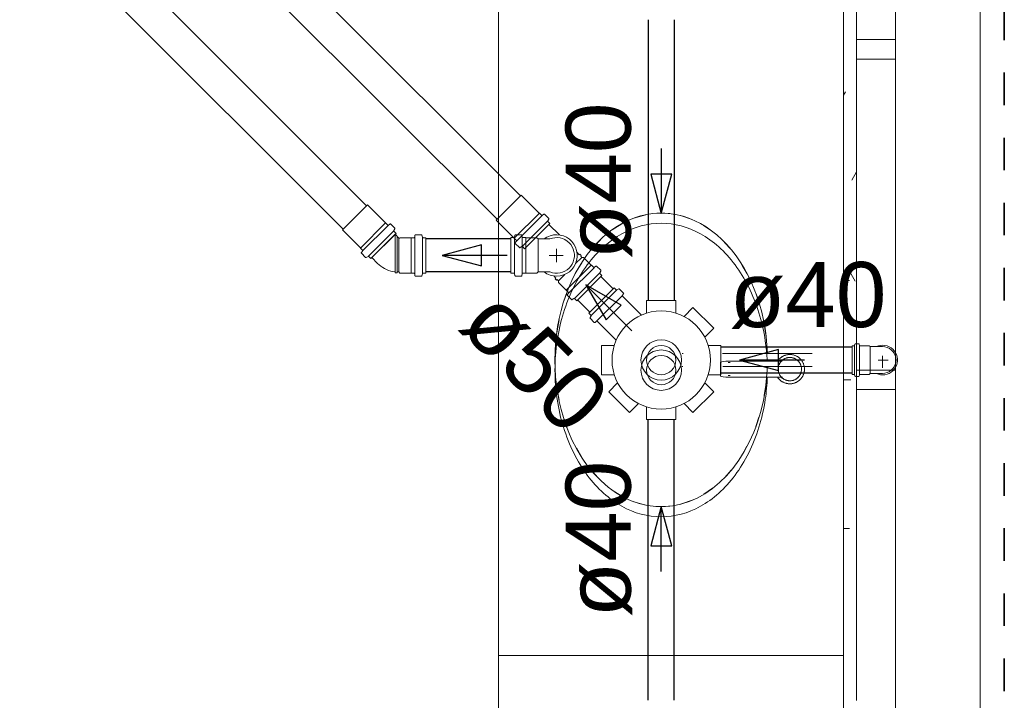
# Model space of a CAD drawing. Header units: millimetres. Extents: x 567 to 934, y -1 to 364.
# Tile 164 of 256: x 629.13 to 632.15, y 104.91 to 107. Entities that reach past the tile are written whole.
import ezdxf

# ---------------------------------------------------------------- set-up
doc = ezdxf.new("R2010")
doc.units = ezdxf.units.MM
doc.header["$MEASUREMENT"] = 0
doc.linetypes.add('NULL', pattern=[0])
doc.linetypes.add('Projeção', pattern=[0.0065, 0.005, -0.0015])
for name, color, linetype, lineweight in [('A-ANNO-SYMB', 7, 'Continuous', 9), ('A-GENM', 7, 'Continuous', 13), ('A-GLAZ', 7, 'Continuous', 13), ('A-GLAZ-SILL', 7, 'Continuous', 13), ('CV-Condutos', 14, 'Continuous', 25), ('CV-Sentido conduto', 14, 'Continuous', 30), ('Metais - Celite', 7, 'Continuous', 13), ('Peças hidrossanitárias', 7, 'Continuous', 13), ('Simbolos', 14, 'Continuous', 20), ('Simbolos_int', 14, 'Continuous', 15), ('TQ-Condutos', 14, 'Continuous', 25), ('TQ-Sentido conduto', 14, 'Continuous', 30), ('TQ-Textos conduto', 7, 'Continuous', 9)]:
    doc.layers.add(name, color=color, linetype=linetype, lineweight=lineweight)
doc.layers.add('ARQ FINA', color=8, linetype='Continuous')
doc.styles.add('Arial', font='arial.ttf')

msp = doc.modelspace()

# ---------------------------------------------------------------- linework, layer by layer
at = {"layer": 'A-ANNO-SYMB', "color": 8, "linetype": 'Projeção', "lineweight": 35}
msp.add_line((632.1527, 108.438), (632.1527, 103.2839), dxfattribs=at)
at = {"layer": 'A-GENM', "color": 8}
for p, q in [((630.5991, 108.5542), (630.5991, 105.0475)), ((631.6591, 107.9732), (631.6591, 103.505)), ((630.5991, 105.0475), (631.6591, 105.0475)), ((630.5991, 103.3342), (630.5991, 105.0475))]:
    msp.add_line(p, q, dxfattribs=at)
at = {"layer": 'A-GENM', "color": 8, "linetype": 'Continuous'}
for p, q in [((631.665, 106.7793), (631.6591, 106.7691)), ((631.6991, 106.5335), (631.6843, 106.5078)), ((631.6949, 106.197), (631.6698, 106.2406)), ((631.6591, 106.1991), (631.6775, 106.1991)), ((631.6591, 105.8943), (631.6811, 105.8943)), ((631.6591, 105.4371), (631.6775, 105.4371))]:
    msp.add_line(p, q, dxfattribs=at)
at = {"layer": 'A-GENM', "color": 8}
for points, knots in [([(631.0991, 105.4732), (631.0581, 105.4732), (630.9965, 105.4895), (630.9212, 105.5433), (630.8707, 105.5989), (630.8286, 105.6676), (630.797, 105.747), (630.7774, 105.8337), (630.7707, 105.9242), (630.7774, 106.0146), (630.797, 106.1013), (630.8286, 106.1807), (630.8707, 106.2495), (630.9212, 106.305), (630.9965, 106.3588), (631.0581, 106.3751), (631.0991, 106.3751)], [-3.141593, -3.141593, -3.141593, -3.141593, -2.748894, -2.552544, -2.356194, -2.159845, -1.963495, -1.767146, -1.570796, -1.374447, -1.178097, -0.981748, -0.785398, -0.589049, -0.392699, 0, 0, 0, 0]), ([(631.0991, 106.3751), (631.1401, 106.3751), (631.2017, 106.3588), (631.277, 106.305), (631.3275, 106.2495), (631.3696, 106.1807), (631.4012, 106.1013), (631.4189, 106.0235), (631.4237, 105.9727), (631.4247, 105.9518)], [0, 0, 0, 0, 0.392699, 0.589049, 0.785398, 0.981748, 1.178097, 1.374447, 1.510707, 1.510707, 1.510707, 1.510707]), ([(631.4249, 105.9021), (631.4241, 105.8793), (631.4193, 105.8266), (631.4012, 105.747), (631.3696, 105.6676), (631.3275, 105.5989), (631.277, 105.5433), (631.2017, 105.4895), (631.1401, 105.4732), (631.0991, 105.4732)], [1.618759, 1.618759, 1.618759, 1.618759, 1.767146, 1.963495, 2.159845, 2.356194, 2.552544, 2.748894, 3.141593, 3.141593, 3.141593, 3.141593])]:
    msp.add_open_spline(points, degree=3, knots=knots, dxfattribs=at)
at = {"layer": 'A-GLAZ', "color": 8}
for p, q in [((631.8191, 107.9642), (631.8191, 103.8242)), ((632.0791, 103.8242), (632.0791, 107.9642)), ((631.6991, 106.9392), (631.6991, 106.8792)), ((631.8191, 106.9392), (631.6991, 106.9392)), ((631.6991, 106.8792), (631.8191, 106.8792)), ((631.6991, 105.9242), (631.6991, 105.8642)), ((631.8191, 105.9242), (631.6991, 105.9242)), ((631.6991, 105.8642), (631.8191, 105.8642))]:
    msp.add_line(p, q, dxfattribs=at)
at = {"layer": 'A-GLAZ-SILL', "color": 8}
for p, q in [((631.6991, 106.9392), (631.6991, 107.8942)), ((631.6991, 105.9242), (631.6991, 106.8792)), ((631.6991, 104.9092), (631.6991, 105.8642))]:
    msp.add_line(p, q, dxfattribs=at)
at = {"layer": 'ARQ FINA', "lineweight": 5}
for points in [[(631.4253, 105.9752), (631.4214, 106.027), (631.4179, 106.0523), (631.4134, 106.0772), (631.4079, 106.1018), (631.4012, 106.1261), (631.3936, 106.1498), (631.3851, 106.1727), (631.3756, 106.1949), (631.3652, 106.2165), (631.3539, 106.2372), (631.3418, 106.2569), (631.3289, 106.2755), (631.3152, 106.2932), (631.3007, 106.3099), (631.2857, 106.3252), (631.2701, 106.3393), (631.2538, 106.3523), (631.237, 106.3639), (631.2199, 106.3741), (631.2024, 106.383), (631.1844, 106.3905), (631.1661, 106.3965), (631.1477, 106.4011), (631.1292, 106.4042), (631.1104, 106.4058), (631.0917, 106.406), (631.073, 106.4047), (631.0545, 106.4019), (631.0359, 106.3976), (631.0176, 106.3918), (630.9997, 106.3847), (630.9821, 106.3761), (630.9647, 106.3661), (630.9478, 106.3548), (630.9315, 106.3422), (630.9158, 106.3283), (630.9006, 106.3131), (630.886, 106.2968), (630.8722, 106.2794), (630.8592, 106.261), (630.8468, 106.2414), (630.8353, 106.2209), (630.8247, 106.1996), (630.8151, 106.1776), (630.8063, 106.1546), (630.7985, 106.131), (630.7917, 106.107), (630.7859, 106.0825), (630.7811, 106.0574), (630.7774, 106.032), (630.7747, 106.0065), (630.7732, 105.9808), (630.7726, 105.9548), (630.7732, 105.9289), (630.7748, 105.9032), (630.7775, 105.8777), (630.7813, 105.8523), (630.7861, 105.8272), (630.7919, 105.8027), (630.7987, 105.7787), (630.8066, 105.7551), (630.8154, 105.7322), (630.8251, 105.7102), (630.8399, 105.6812), (630.8564, 105.6537), (630.8743, 105.6283), (630.8936, 105.6048), (630.9143, 105.5835), (630.936, 105.5646), (630.9589, 105.5481), (630.9826, 105.534), (631.0069, 105.5227), (631.0319, 105.514), (631.0574, 105.508), (631.0829, 105.5049), (631.1087, 105.5045), (631.1344, 105.507), (631.1598, 105.5122), (631.1849, 105.5202), (631.2095, 105.5309), (631.2333, 105.5442), (631.2564, 105.5601), (631.2785, 105.5785), (631.2993, 105.5991), (631.3191, 105.6221), (631.3374, 105.6471), (631.3542, 105.6739), (631.3695, 105.7026), (631.3831, 105.7328), (631.3892, 105.7484), (631.3949, 105.7643), (631.4049, 105.7972), (631.4129, 105.831), (631.419, 105.8652), (631.4253, 105.936)], [(631.0855, 106.4057), (631.0991, 106.4061)], [(631.0991, 106.4061), (631.1253, 106.4047)], [(630.9487, 106.3549), (630.9783, 106.3737), (630.9794, 106.3743)], [(631.0149, 106.3907), (631.0521, 106.4014)], [(631.1584, 106.3985), (631.1941, 106.3864)], [(631.2294, 106.3683), (631.2569, 106.3494)], [(630.889, 106.2994), (630.9127, 106.3246)], [(631.2939, 106.3162), (631.3135, 106.2943)], [(630.8384, 106.2254), (630.8565, 106.2559)], [(631.3481, 106.2457), (631.3626, 106.2202)], [(630.8004, 106.1358), (630.8136, 106.1725)], [(631.3893, 106.1605), (631.3992, 106.1312), (631.4, 106.1288)], [(630.7783, 106.0361), (630.7795, 106.0451), (630.7854, 106.0783)], [(631.4154, 106.0649), (631.4187, 106.0451), (631.4211, 106.0269)], [(630.7733, 105.9328), (630.7729, 105.9552), (630.7733, 105.9773)], [(631.1664, 105.9752), (631.1651, 105.9752), (631.1642, 105.9752), (631.1635, 105.9752), (631.1632, 105.9752)], [(631.5631, 105.9752), (631.563, 105.9752), (631.5625, 105.9752), (631.5617, 105.9752), (631.5606, 105.9752), (631.5591, 105.9752), (631.5574, 105.9752), (631.5553, 105.9752), (631.553, 105.9752), (631.5503, 105.9752), (631.5473, 105.9752), (631.5441, 105.9752), (631.5405, 105.9752), (631.5367, 105.9752), (631.5326, 105.9752), (631.5282, 105.9752), (631.5235, 105.9752), (631.5186, 105.9752), (631.5135, 105.9752), (631.5081, 105.9752), (631.5025, 105.9752), (631.4966, 105.9752), (631.4906, 105.9752), (631.4843, 105.9752), (631.4778, 105.9752), (631.4712, 105.9752), (631.4644, 105.9752), (631.4574, 105.9752), (631.4503, 105.9752), (631.443, 105.9752), (631.4356, 105.9752), (631.4281, 105.9752), (631.4205, 105.9752), (631.4128, 105.9752), (631.405, 105.9752), (631.3971, 105.9752), (631.3892, 105.9752), (631.3813, 105.9752), (631.3733, 105.9752), (631.3653, 105.9752), (631.3573, 105.9752), (631.3493, 105.9752), (631.3413, 105.9752), (631.3334, 105.9752), (631.3255, 105.9752), (631.3177, 105.9752), (631.3099, 105.9752), (631.3023, 105.9752), (631.2947, 105.9752), (631.2872, 105.9752)], [(631.1633, 105.9352), (631.1638, 105.9352), (631.1646, 105.9352), (631.1657, 105.9352)], [(631.2888, 105.9352), (631.2907, 105.9352), (631.2982, 105.9352), (631.3058, 105.9352), (631.3135, 105.9352), (631.3213, 105.9352), (631.3291, 105.9352), (631.337, 105.9352), (631.345, 105.9352), (631.353, 105.9352), (631.361, 105.9352), (631.369, 105.9352), (631.377, 105.9352), (631.3849, 105.9352), (631.3929, 105.9352), (631.4007, 105.9352), (631.4086, 105.9352), (631.4163, 105.9352), (631.424, 105.9352), (631.4316, 105.9352), (631.439, 105.9352), (631.4464, 105.9352), (631.4536, 105.9352), (631.4606, 105.9352), (631.4675, 105.9352), (631.4743, 105.9352), (631.4808, 105.9352), (631.4872, 105.9352), (631.4934, 105.9352), (631.4993, 105.9352), (631.5051, 105.9352), (631.5106, 105.9352), (631.5159, 105.9352), (631.5209, 105.9352), (631.5257, 105.9352), (631.5302, 105.9352), (631.5345, 105.9352), (631.5385, 105.9352), (631.5422, 105.9352), (631.5456, 105.9352), (631.5487, 105.9352), (631.5516, 105.9352), (631.5541, 105.9352), (631.5563, 105.9352), (631.5582, 105.9352), (631.5598, 105.9352), (631.5611, 105.9352), (631.5621, 105.9352), (631.5627, 105.9352), (631.5631, 105.9352), (631.5631, 105.9352)], [(630.7855, 105.8318), (630.7795, 105.8654), (630.7783, 105.874)], [(631.4211, 105.8835), (631.4187, 105.8654), (631.4155, 105.8459)], [(630.8137, 105.7377), (630.8005, 105.7743)], [(631.3999, 105.7816), (631.3992, 105.7793), (631.3894, 105.7502)], [(630.8567, 105.6543), (630.8385, 105.6848)], [(631.3625, 105.6901), (631.3483, 105.6651)], [(631.3135, 105.6161), (631.2942, 105.5945)], [(630.9129, 105.5857), (630.8892, 105.6108)], [(630.9796, 105.536), (630.9783, 105.5367), (630.949, 105.5554)], [(631.257, 105.5611), (631.2296, 105.5423)], [(631.0524, 105.509), (631.0151, 105.5197)], [(631.0991, 105.5043), (631.0858, 105.5047)], [(631.1256, 105.5058), (631.0991, 105.5043)], [(631.1944, 105.5242), (631.1587, 105.512)]]:
    msp.add_lwpolyline(points, dxfattribs=at)
for radius in [0.0621, 0.045]:
    msp.add_circle((631.0991, 105.9549), radius, dxfattribs=at)
at = {"layer": 'CV-Condutos'}
for p, q in [((630.1943, 106.4288), (627.6734, 108.9497)), ((630.1226, 106.3571), (627.6017, 108.878)), ((630.6378, 106.3268), (630.3764, 106.3268)), ((630.6378, 106.2254), (630.3764, 106.2254))]:
    msp.add_line(p, q, dxfattribs=at)
at = {"layer": 'CV-Sentido conduto'}
for p, q in [((630.5473, 106.3085), (630.4265, 106.2761)), ((630.5473, 106.2438), (630.5473, 106.3085)), ((630.4265, 106.2761), (630.5473, 106.2438))]:
    msp.add_line(p, q, dxfattribs=at)
msp.add_lwpolyline([(630.6265, 106.2761), (630.4265, 106.2761)], dxfattribs=at)
at = {"layer": 'Metais - Celite', "color": 8}
for p, q in [((631.2891, 105.9508), (631.2808, 105.9487)), ((631.2808, 105.9487), (631.2808, 105.9269)), ((631.2979, 105.9518), (631.2891, 105.9508)), ((631.3062, 105.9518), (631.2979, 105.9518)), ((631.4707, 105.9519), (631.3021, 105.9519)), ((631.4573, 105.9527), (631.4562, 105.9512)), ((631.4583, 105.9542), (631.4573, 105.9527)), ((631.4594, 105.9556), (631.4583, 105.9542)), ((631.4606, 105.957), (631.4594, 105.9556)), ((631.4618, 105.9583), (631.4606, 105.957)), ((631.4631, 105.9595), (631.4618, 105.9583)), ((631.4644, 105.9608), (631.4631, 105.9595)), ((631.4658, 105.9619), (631.4644, 105.9608)), ((631.4656, 105.9486), (631.4648, 105.9475)), ((631.4665, 105.9497), (631.4656, 105.9486)), ((631.4672, 105.963), (631.4658, 105.9619)), ((631.4674, 105.9508), (631.4665, 105.9497)), ((631.4687, 105.9641), (631.4672, 105.963)), ((631.4684, 105.9519), (631.4674, 105.9508)), ((631.4694, 105.9529), (631.4684, 105.9519)), ((631.4702, 105.9651), (631.4687, 105.9641)), ((631.4705, 105.9539), (631.4694, 105.9529)), ((631.4718, 105.966), (631.4702, 105.9651)), ((631.4716, 105.9548), (631.4705, 105.9539)), ((631.4727, 105.9557), (631.4716, 105.9548)), ((631.4733, 105.9668), (631.4718, 105.966)), ((631.4739, 105.9565), (631.4727, 105.9557)), ((631.4749, 105.9676), (631.4733, 105.9668)), ((631.4751, 105.9573), (631.4739, 105.9565)), ((631.4766, 105.9684), (631.4749, 105.9676)), ((631.4763, 105.958), (631.4751, 105.9573)), ((631.4776, 105.9587), (631.4763, 105.958)), ((631.4783, 105.969), (631.4766, 105.9684)), ((631.4789, 105.9593), (631.4776, 105.9587)), ((631.48, 105.9696), (631.4783, 105.969)), ((631.4802, 105.9599), (631.4789, 105.9593)), ((631.4817, 105.9702), (631.48, 105.9696)), ((631.4815, 105.9604), (631.4802, 105.9599)), ((631.4828, 105.9609), (631.4815, 105.9604)), ((631.4834, 105.9706), (631.4817, 105.9702)), ((631.4842, 105.9614), (631.4828, 105.9609)), ((631.4852, 105.971), (631.4834, 105.9706)), ((631.4856, 105.9617), (631.4842, 105.9614)), ((631.4869, 105.9713), (631.4852, 105.971)), ((631.487, 105.962), (631.4856, 105.9617)), ((631.4887, 105.9716), (631.4869, 105.9713)), ((631.4884, 105.9623), (631.487, 105.962)), ((631.4898, 105.9625), (631.4884, 105.9623)), ((631.4905, 105.9718), (631.4887, 105.9716)), ((631.4913, 105.9626), (631.4898, 105.9625)), ((631.4923, 105.9719), (631.4905, 105.9718)), ((631.4927, 105.9627), (631.4913, 105.9626)), ((631.4941, 105.9719), (631.4923, 105.9719)), ((631.4941, 105.9627), (631.4927, 105.9627)), ((631.4951, 105.9719), (631.4941, 105.9719)), ((631.4949, 105.9627), (631.4941, 105.9627)), ((631.4963, 105.9627), (631.4949, 105.9627)), ((631.4969, 105.9718), (631.4951, 105.9719)), ((631.4977, 105.9626), (631.4963, 105.9627)), ((631.4987, 105.9717), (631.4969, 105.9718)), ((631.4992, 105.9624), (631.4977, 105.9626)), ((631.5005, 105.9715), (631.4987, 105.9717)), ((631.5006, 105.9622), (631.4992, 105.9624)), ((631.5022, 105.9712), (631.5005, 105.9715)), ((631.502, 105.9619), (631.5006, 105.9622)), ((631.5034, 105.9615), (631.502, 105.9619)), ((631.504, 105.9708), (631.5022, 105.9712)), ((631.5048, 105.9611), (631.5034, 105.9615)), ((631.5058, 105.9704), (631.504, 105.9708)), ((631.5061, 105.9607), (631.5048, 105.9611)), ((631.5075, 105.9699), (631.5058, 105.9704)), ((631.5075, 105.9602), (631.5061, 105.9607)), ((631.5092, 105.9693), (631.5075, 105.9699)), ((631.5088, 105.9596), (631.5075, 105.9602)), ((631.5101, 105.959), (631.5088, 105.9596)), ((631.5109, 105.9687), (631.5092, 105.9693)), ((631.5113, 105.9583), (631.5101, 105.959)), ((631.5125, 105.968), (631.5109, 105.9687)), ((631.5126, 105.9576), (631.5113, 105.9583)), ((631.5142, 105.9672), (631.5125, 105.968)), ((631.5138, 105.9569), (631.5126, 105.9576)), ((631.515, 105.956), (631.5138, 105.9569)), ((631.5158, 105.9664), (631.5142, 105.9672)), ((631.5161, 105.9552), (631.515, 105.956)), ((631.5173, 105.9655), (631.5158, 105.9664)), ((631.5172, 105.9543), (631.5161, 105.9552)), ((631.5183, 105.9533), (631.5172, 105.9543)), ((631.5188, 105.9645), (631.5173, 105.9655)), ((631.5193, 105.9523), (631.5183, 105.9533)), ((631.5203, 105.9635), (631.5188, 105.9645)), ((631.5203, 105.9513), (631.5193, 105.9523)), ((631.5218, 105.9624), (631.5203, 105.9635)), ((631.5213, 105.9503), (631.5203, 105.9513)), ((631.5222, 105.9491), (631.5213, 105.9503)), ((631.5232, 105.9613), (631.5218, 105.9624)), ((631.5231, 105.948), (631.5222, 105.9491)), ((631.5245, 105.9601), (631.5232, 105.9613)), ((631.5258, 105.9589), (631.5245, 105.9601)), ((631.5271, 105.9576), (631.5258, 105.9589)), ((631.5283, 105.9562), (631.5271, 105.9576)), ((631.5294, 105.9548), (631.5283, 105.9562)), ((631.5305, 105.9534), (631.5294, 105.9548)), ((631.5315, 105.9519), (631.5305, 105.9534)), ((631.5325, 105.9504), (631.5315, 105.9519)), ((631.5334, 105.9489), (631.5325, 105.9504)), ((631.5343, 105.9473), (631.5334, 105.9489)), ((631.2808, 105.9269), (631.2808, 105.9051)), ((631.3112, 105.9469), (631.3047, 105.9469)), ((631.4584, 105.9302), (631.4583, 105.9287)), ((631.4583, 105.9287), (631.4583, 105.9273)), ((631.4583, 105.9273), (631.4583, 105.9259)), ((631.4583, 105.9259), (631.4584, 105.9244)), ((631.4586, 105.9316), (631.4584, 105.9302)), ((631.4584, 105.9244), (631.4585, 105.923)), ((631.4585, 105.923), (631.4587, 105.9216)), ((631.4588, 105.933), (631.4586, 105.9316)), ((631.4587, 105.9216), (631.4589, 105.9202)), ((631.4591, 105.9344), (631.4588, 105.933)), ((631.4589, 105.9202), (631.4592, 105.9188)), ((631.4594, 105.9358), (631.4591, 105.9344)), ((631.4592, 105.9188), (631.4596, 105.9174)), ((631.4598, 105.9372), (631.4594, 105.9358)), ((631.4602, 105.9386), (631.4598, 105.9372)), ((631.4607, 105.9399), (631.4602, 105.9386)), ((631.4613, 105.9412), (631.4607, 105.9399)), ((631.4619, 105.9425), (631.4613, 105.9412)), ((631.4625, 105.9438), (631.4619, 105.9425)), ((631.4632, 105.9451), (631.4625, 105.9438)), ((631.464, 105.9463), (631.4632, 105.9451)), ((631.4648, 105.9475), (631.464, 105.9463)), ((631.5239, 105.9468), (631.5231, 105.948)), ((631.5247, 105.9456), (631.5239, 105.9468)), ((631.5254, 105.9444), (631.5247, 105.9456)), ((631.5261, 105.9431), (631.5254, 105.9444)), ((631.5267, 105.9418), (631.5261, 105.9431)), ((631.5273, 105.9405), (631.5267, 105.9418)), ((631.5278, 105.9392), (631.5273, 105.9405)), ((631.5282, 105.9378), (631.5278, 105.9392)), ((631.5286, 105.9365), (631.5282, 105.9378)), ((631.5284, 105.9167), (631.5288, 105.918)), ((631.529, 105.9351), (631.5286, 105.9365)), ((631.5288, 105.918), (631.5291, 105.9194)), ((631.5293, 105.9337), (631.529, 105.9351)), ((631.5291, 105.9194), (631.5294, 105.9208)), ((631.5295, 105.9322), (631.5293, 105.9337)), ((631.5294, 105.9208), (631.5296, 105.9223)), ((631.5297, 105.9308), (631.5295, 105.9322)), ((631.5296, 105.9223), (631.5298, 105.9237)), ((631.5299, 105.9294), (631.5297, 105.9308)), ((631.5298, 105.9237), (631.5299, 105.9251)), ((631.5299, 105.928), (631.5299, 105.9294)), ((631.5299, 105.9265), (631.5299, 105.928)), ((631.5299, 105.9251), (631.5299, 105.9265)), ((631.535, 105.9457), (631.5343, 105.9473)), ((631.5357, 105.944), (631.535, 105.9457)), ((631.5364, 105.9423), (631.5357, 105.944)), ((631.537, 105.9406), (631.5364, 105.9423)), ((631.5375, 105.9389), (631.537, 105.9406)), ((631.5379, 105.9371), (631.5375, 105.9389)), ((631.5383, 105.9354), (631.5379, 105.9371)), ((631.5381, 105.9175), (631.5385, 105.9193)), ((631.5386, 105.9336), (631.5383, 105.9354)), ((631.5385, 105.9193), (631.5387, 105.9211)), ((631.5388, 105.9318), (631.5386, 105.9336)), ((631.5387, 105.9211), (631.5389, 105.9228)), ((631.539, 105.93), (631.5388, 105.9318)), ((631.5389, 105.9228), (631.5391, 105.9246)), ((631.5391, 105.9282), (631.539, 105.93)), ((631.5391, 105.9264), (631.5391, 105.9282)), ((631.5391, 105.9246), (631.5391, 105.9264)), ((631.2808, 105.9051), (631.2891, 105.9031)), ((631.2891, 105.9031), (631.2979, 105.902)), ((631.2979, 105.902), (631.3062, 105.902)), ((631.3021, 105.9019), (631.4713, 105.9019)), ((631.3047, 105.9069), (631.3112, 105.9069)), ((631.4567, 105.9019), (631.4577, 105.9004)), ((631.4577, 105.9004), (631.4588, 105.899)), ((631.4588, 105.899), (631.46, 105.8976)), ((631.4596, 105.9174), (631.46, 105.916)), ((631.46, 105.916), (631.4605, 105.9147)), ((631.46, 105.8976), (631.4612, 105.8963)), ((631.4605, 105.9147), (631.461, 105.9133)), ((631.461, 105.9133), (631.4615, 105.912)), ((631.4612, 105.8963), (631.4624, 105.895)), ((631.4615, 105.912), (631.4622, 105.9107)), ((631.4622, 105.9107), (631.4628, 105.9095)), ((631.4624, 105.895), (631.4637, 105.8937)), ((631.4628, 105.9095), (631.4636, 105.9082)), ((631.4636, 105.9082), (631.4643, 105.907)), ((631.4637, 105.8937), (631.4651, 105.8926)), ((631.4643, 105.907), (631.4652, 105.9058)), ((631.4651, 105.8926), (631.4665, 105.8914)), ((631.4652, 105.9058), (631.466, 105.9047)), ((631.466, 105.9047), (631.4669, 105.9036)), ((631.4665, 105.8914), (631.4679, 105.8903)), ((631.4669, 105.9036), (631.4679, 105.9025)), ((631.4679, 105.9025), (631.4689, 105.9015)), ((631.4679, 105.8903), (631.4694, 105.8893)), ((631.4689, 105.9015), (631.4699, 105.9005)), ((631.4694, 105.8893), (631.4709, 105.8884)), ((631.4699, 105.9005), (631.471, 105.8996)), ((631.4709, 105.8884), (631.4725, 105.8875)), ((631.471, 105.8996), (631.4721, 105.8987)), ((631.4721, 105.8987), (631.4733, 105.8978)), ((631.4733, 105.8978), (631.4744, 105.897)), ((631.4744, 105.897), (631.4756, 105.8962)), ((631.4756, 105.8962), (631.4769, 105.8955)), ((631.4769, 105.8955), (631.4782, 105.8949)), ((631.4782, 105.8949), (631.4795, 105.8942)), ((631.4795, 105.8942), (631.4808, 105.8937)), ((631.4808, 105.8937), (631.4821, 105.8932)), ((631.4821, 105.8932), (631.4835, 105.8927)), ((631.4835, 105.8927), (631.4849, 105.8923)), ((631.4849, 105.8923), (631.4862, 105.892)), ((631.4862, 105.892), (631.4876, 105.8917)), ((631.4876, 105.8917), (631.4891, 105.8915)), ((631.4891, 105.8915), (631.4905, 105.8913)), ((631.4905, 105.8913), (631.4919, 105.8912)), ((631.4919, 105.8912), (631.4933, 105.8911)), ((631.4933, 105.8911), (631.4941, 105.8911)), ((631.4941, 105.8911), (631.4955, 105.8911)), ((631.4955, 105.8911), (631.497, 105.8912)), ((631.497, 105.8912), (631.4984, 105.8914)), ((631.4984, 105.8914), (631.4998, 105.8916)), ((631.4998, 105.8916), (631.5012, 105.8918)), ((631.5012, 105.8918), (631.5026, 105.8921)), ((631.5026, 105.8921), (631.504, 105.8925)), ((631.504, 105.8925), (631.5054, 105.8929)), ((631.5054, 105.8929), (631.5067, 105.8934)), ((631.5067, 105.8934), (631.5081, 105.8939)), ((631.5081, 105.8939), (631.5094, 105.8945)), ((631.5094, 105.8945), (631.5107, 105.8952)), ((631.5107, 105.8952), (631.5119, 105.8958)), ((631.5119, 105.8958), (631.5131, 105.8966)), ((631.5131, 105.8966), (631.5143, 105.8974)), ((631.5143, 105.8974), (631.5155, 105.8982)), ((631.5149, 105.887), (631.5165, 105.8879)), ((631.5155, 105.8982), (631.5166, 105.8991)), ((631.5165, 105.8879), (631.518, 105.8888)), ((631.5166, 105.8991), (631.5177, 105.9)), ((631.5177, 105.9), (631.5188, 105.901)), ((631.518, 105.8888), (631.5195, 105.8898)), ((631.5188, 105.901), (631.5198, 105.902)), ((631.5195, 105.8898), (631.521, 105.8908)), ((631.5198, 105.902), (631.5208, 105.903)), ((631.5208, 105.903), (631.5217, 105.9041)), ((631.521, 105.8908), (631.5224, 105.8919)), ((631.5217, 105.9041), (631.5226, 105.9052)), ((631.5224, 105.8919), (631.5238, 105.8931)), ((631.5226, 105.9052), (631.5235, 105.9064)), ((631.5235, 105.9064), (631.5243, 105.9076)), ((631.5238, 105.8931), (631.5251, 105.8943)), ((631.5243, 105.9076), (631.525, 105.9088)), ((631.525, 105.9088), (631.5257, 105.91)), ((631.5251, 105.8943), (631.5264, 105.8956)), ((631.5257, 105.91), (631.5264, 105.9113)), ((631.5264, 105.9113), (631.527, 105.9126)), ((631.5264, 105.8956), (631.5276, 105.8969)), ((631.527, 105.9126), (631.5275, 105.9139)), ((631.5275, 105.9139), (631.528, 105.9153)), ((631.5276, 105.8969), (631.5288, 105.8983)), ((631.528, 105.9153), (631.5284, 105.9167)), ((631.5288, 105.8983), (631.5299, 105.8997)), ((631.5299, 105.8997), (631.531, 105.9011)), ((631.531, 105.9011), (631.532, 105.9026)), ((631.532, 105.9026), (631.5329, 105.9041)), ((631.5329, 105.9041), (631.5338, 105.9057)), ((631.5338, 105.9057), (631.5346, 105.9073)), ((631.5346, 105.9073), (631.5354, 105.909)), ((631.5354, 105.909), (631.5361, 105.9106)), ((631.5361, 105.9106), (631.5367, 105.9123)), ((631.5367, 105.9123), (631.5372, 105.914)), ((631.5372, 105.914), (631.5377, 105.9158)), ((631.5377, 105.9158), (631.5381, 105.9175)), ((631.4725, 105.8875), (631.4741, 105.8866)), ((631.4741, 105.8866), (631.4757, 105.8859)), ((631.4757, 105.8859), (631.4774, 105.8852)), ((631.4774, 105.8852), (631.479, 105.8845)), ((631.479, 105.8845), (631.4807, 105.884)), ((631.4807, 105.884), (631.4825, 105.8835)), ((631.4825, 105.8835), (631.4842, 105.883)), ((631.4842, 105.883), (631.486, 105.8827)), ((631.486, 105.8827), (631.4878, 105.8824)), ((631.4878, 105.8824), (631.4896, 105.8822)), ((631.4896, 105.8822), (631.4913, 105.882)), ((631.4913, 105.882), (631.4931, 105.8819)), ((631.4931, 105.8819), (631.4941, 105.8819)), ((631.4941, 105.8819), (631.4959, 105.882)), ((631.4959, 105.882), (631.4977, 105.8821)), ((631.4977, 105.8821), (631.4995, 105.8822)), ((631.4995, 105.8822), (631.5013, 105.8825)), ((631.5013, 105.8825), (631.5031, 105.8828)), ((631.5031, 105.8828), (631.5048, 105.8832)), ((631.5048, 105.8832), (631.5066, 105.8837)), ((631.5066, 105.8837), (631.5083, 105.8842)), ((631.5083, 105.8842), (631.51, 105.8848)), ((631.51, 105.8848), (631.5116, 105.8855)), ((631.5116, 105.8855), (631.5133, 105.8862)), ((631.5133, 105.8862), (631.5149, 105.887))]:
    msp.add_line(p, q, dxfattribs=at)
for radius, start, end in [(0.0358, 126.9939, 148.3523), (0.045, 121.499, 131.1537), (0.045, 90, 97.227), (0.0358, 90, 95.0184), (0.045, 84.0978, 90), (0.0358, 82.8453, 90), (0.045, 47.4436, 60.7005), (0.0358, 38.9543, 52.1332), (0.045, 11.2838, 21.3214), (0.045, 227.4436, 240.7005), (0.0358, 218.9543, 232.1332), (0.0358, 262.8453, 270), (0.0358, 270, 275.0184), (0.0358, 306.9939, 328.3523), (0.045, 301.499, 311.1537), (0.045, 335.3631, 347.5834), (0.045, 264.0978, 270), (0.045, 270, 277.227)]:
    msp.add_arc((631.4941, 105.9269), radius, start, end, dxfattribs=at)
at = {"layer": 'Peças hidrossanitárias', "color": 8}
for radius in [0.0621, 0.045]:
    msp.add_circle((631.0991, 105.9238), radius, dxfattribs=at)
at = {"layer": 'Simbolos'}
for p, q in [((630.7245, 106.4063), (630.6692, 106.4615)), ((630.2521, 106.3761), (630.1968, 106.4314)), ((630.725, 106.4063), (630.7245, 106.4063)), ((630.7316, 106.3997), (630.725, 106.4063)), ((630.7384, 106.403), (630.7343, 106.3996)), ((630.7535, 106.3904), (630.7411, 106.4028)), ((630.2526, 106.3761), (630.2521, 106.3761)), ((630.2592, 106.3695), (630.2526, 106.3761)), ((630.266, 106.3728), (630.2619, 106.3694)), ((630.2811, 106.3603), (630.2687, 106.3727)), ((630.6477, 106.3295), (630.5924, 106.3847)), ((630.7572, 106.3741), (630.6798, 106.2968)), ((630.7538, 106.388), (630.7507, 106.3827)), ((630.7572, 106.3741), (630.751, 106.3803)), ((630.1753, 106.2993), (630.12, 106.3546)), ((630.2848, 106.344), (630.2074, 106.2666)), ((630.2814, 106.3578), (630.2783, 106.3525)), ((630.2848, 106.344), (630.2786, 106.3501)), ((630.7865, 106.3393), (630.7544, 106.3714)), ((630.2934, 106.3297), (630.282, 106.3411)), ((630.2969, 106.3304), (630.2962, 106.3297)), ((630.3305, 106.3304), (630.2969, 106.3304)), ((630.3309, 106.3308), (630.3305, 106.3304)), ((630.3403, 106.3308), (630.3309, 106.3308)), ((630.3428, 106.3379), (630.3423, 106.3327)), ((630.3623, 106.3397), (630.3448, 106.3397)), ((630.3642, 106.3383), (630.3658, 106.3323)), ((630.3764, 106.3308), (630.3677, 106.3308)), ((630.3764, 106.2214), (630.3764, 106.3308)), ((630.6378, 106.2215), (630.6378, 106.3309)), ((630.6378, 106.3309), (630.6465, 106.3309)), ((630.6477, 106.329), (630.6477, 106.3295)), ((630.6543, 106.3223), (630.6477, 106.329)), ((630.65, 106.3384), (630.6485, 106.3324)), ((630.651, 106.3156), (630.6544, 106.3196)), ((630.6635, 106.3005), (630.6511, 106.3129)), ((630.652, 106.3398), (630.6695, 106.3398)), ((630.6715, 106.338), (630.672, 106.3328)), ((630.674, 106.3309), (630.6833, 106.3309)), ((630.6833, 106.3309), (630.6837, 106.3305)), ((630.6837, 106.3305), (630.7173, 106.3305)), ((630.7173, 106.3305), (630.7209, 106.3269)), ((630.7209, 106.3269), (630.7573, 106.3269)), ((630.1753, 106.2988), (630.1753, 106.2993)), ((630.1819, 106.2922), (630.1753, 106.2988)), ((630.1786, 106.2854), (630.182, 106.2895)), ((630.1911, 106.2703), (630.1787, 106.2827)), ((630.6659, 106.3002), (630.6713, 106.3033)), ((630.6798, 106.2968), (630.6737, 106.3029)), ((630.8473, 106.2785), (630.8408, 106.285)), ((630.1935, 106.27), (630.1989, 106.2731)), ((630.2074, 106.2666), (630.2013, 106.2728)), ((630.2279, 106.2518), (630.2103, 106.2694)), ((630.8473, 106.2785), (630.8496, 106.2804)), ((630.8537, 106.2763), (630.8496, 106.2804)), ((630.8518, 106.274), (630.8537, 106.2763)), ((630.8555, 106.2703), (630.8518, 106.274)), ((630.8606, 106.2703), (630.8555, 106.2703)), ((630.8843, 106.2466), (630.8606, 106.2703)), ((630.2817, 106.2254), (630.282, 106.2224)), ((630.2879, 106.2224), (630.282, 106.2224)), ((630.2881, 106.2254), (630.2879, 106.2224)), ((630.2933, 106.2254), (630.2881, 106.2254)), ((630.2969, 106.2218), (630.2933, 106.2254)), ((630.3305, 106.2218), (630.2969, 106.2218)), ((630.3309, 106.2214), (630.3305, 106.2218)), ((630.3403, 106.2214), (630.3309, 106.2214)), ((630.3764, 106.2214), (630.3677, 106.2214)), ((630.6378, 106.2215), (630.6465, 106.2215)), ((630.674, 106.2216), (630.6833, 106.2216)), ((630.6833, 106.2216), (630.6837, 106.222)), ((630.6837, 106.222), (630.7173, 106.222)), ((630.7173, 106.222), (630.7209, 106.2255)), ((630.7209, 106.2255), (630.7573, 106.2255)), ((630.8849, 106.2466), (630.8843, 106.2466)), ((630.8915, 106.2399), (630.8849, 106.2466)), ((630.8982, 106.2432), (630.8942, 106.2398)), ((630.9133, 106.2307), (630.9009, 106.2431)), ((630.9137, 106.2283), (630.9106, 106.223)), ((630.9171, 106.2144), (630.9109, 106.2205)), ((630.3428, 106.2144), (630.3423, 106.2196)), ((630.3623, 106.2125), (630.3448, 106.2125)), ((630.3642, 106.214), (630.3658, 106.22)), ((630.6501, 106.2141), (630.6485, 106.2201)), ((630.652, 106.2127), (630.6695, 106.2127)), ((630.6715, 106.2145), (630.672, 106.2197)), ((630.7756, 106.2068), (630.7691, 106.2133)), ((630.7756, 106.2068), (630.7736, 106.2045)), ((630.7778, 106.2004), (630.7736, 106.2045)), ((630.7801, 106.2023), (630.7778, 106.2004)), ((630.7838, 106.1986), (630.7801, 106.2023)), ((630.7838, 106.1935), (630.7838, 106.1986)), ((630.8075, 106.1698), (630.7838, 106.1935)), ((630.9171, 106.2144), (630.8397, 106.137)), ((630.8075, 106.1692), (630.8075, 106.1698)), ((630.8141, 106.1626), (630.8075, 106.1692)), ((630.8773, 106.0993), (630.9546, 106.1767)), ((630.9546, 106.1767), (630.9608, 106.1705)), ((630.9685, 106.1733), (630.9632, 106.1702)), ((630.971, 106.173), (630.9833, 106.1606)), ((630.8109, 106.1558), (630.8143, 106.1599)), ((630.8234, 106.1408), (630.811, 106.1531)), ((630.8258, 106.1404), (630.8311, 106.1435)), ((630.8397, 106.137), (630.8335, 106.1432)), ((630.9835, 106.1579), (630.9801, 106.1538)), ((630.9802, 106.1511), (631.0383, 106.0931)), ((631.0541, 106.1379), (631.0541, 106.099)), ((631.0541, 106.1379), (631.1441, 106.1379)), ((631.1441, 106.1379), (631.1441, 106.099)), ((631.1967, 106.1161), (631.1692, 106.0886)), ((631.1967, 106.1161), (631.2603, 106.0524)), ((630.8773, 106.0993), (630.8834, 106.0932)), ((630.8807, 106.0854), (630.8838, 106.0908)), ((630.881, 106.083), (630.8934, 106.0706)), ((630.8961, 106.0705), (630.9001, 106.0739)), ((630.9028, 106.0738), (630.9609, 106.0157)), ((631.2603, 106.0524), (631.2329, 106.025)), ((630.9161, 105.9999), (630.955, 105.9999)), ((630.9161, 105.9099), (630.9161, 105.9999)), ((631.2821, 105.9999), (631.2432, 105.9999)), ((631.2821, 105.9999), (631.2821, 105.9099)), ((631.6851, 105.9108), (631.6851, 105.999)), ((631.6851, 105.999), (631.6913, 105.999)), ((631.694, 106.0035), (631.6932, 106.0004)), ((631.696, 106.005), (631.7055, 106.005)), ((631.7075, 106.0031), (631.7077, 106.0008)), ((631.7097, 105.999), (631.7381, 105.999)), ((631.7381, 105.999), (631.741, 105.9961)), ((631.7596, 105.9961), (631.741, 105.9961)), ((631.7791, 105.996), (631.7596, 105.996)), ((630.9161, 105.9099), (630.955, 105.9099)), ((631.2821, 105.9099), (631.2432, 105.9099)), ((631.6851, 105.9108), (631.6913, 105.9108)), ((631.694, 105.9062), (631.6932, 105.9093)), ((631.696, 105.9048), (631.7055, 105.9048)), ((631.7075, 105.9066), (631.7077, 105.9089)), ((631.7097, 105.9108), (631.7381, 105.9108)), ((631.7381, 105.9108), (631.741, 105.9137)), ((631.7596, 105.9137), (631.741, 105.9137)), ((631.7791, 105.9137), (631.7596, 105.9137)), ((630.9379, 105.8573), (630.9654, 105.8848)), ((631.2603, 105.8573), (631.2329, 105.8848)), ((631.0015, 105.7936), (630.9379, 105.8573)), ((631.2603, 105.8573), (631.1967, 105.7936)), ((631.0015, 105.7936), (631.029, 105.8211)), ((631.0541, 105.7719), (631.0541, 105.8107)), ((631.1441, 105.7719), (631.1441, 105.8107)), ((631.1967, 105.7936), (631.1692, 105.8211)), ((631.1441, 105.7719), (631.0541, 105.7719))]:
    msp.add_line(p, q, dxfattribs=at)
for points in [[(630.7411, 106.4028), (630.7408, 106.403), (630.7406, 106.4032), (630.7402, 106.4033), (630.7399, 106.4034), (630.7396, 106.4034), (630.7393, 106.4034), (630.739, 106.4033), (630.7387, 106.4031), (630.7384, 106.403)], [(630.2687, 106.3727), (630.2684, 106.3729), (630.2681, 106.373), (630.2678, 106.3732), (630.2675, 106.3732), (630.2672, 106.3732), (630.2669, 106.3732), (630.2665, 106.3731), (630.2663, 106.373), (630.266, 106.3728)], [(630.7316, 106.3997), (630.7319, 106.3995), (630.7322, 106.3993), (630.7325, 106.3992), (630.7328, 106.3991), (630.7331, 106.3991), (630.7335, 106.3992), (630.7338, 106.3992), (630.7341, 106.3994), (630.7343, 106.3996)], [(630.7507, 106.3827), (630.7506, 106.3824), (630.7505, 106.3822), (630.7505, 106.3819), (630.7505, 106.3816), (630.7505, 106.3813), (630.7506, 106.381), (630.7507, 106.3808), (630.7509, 106.3805), (630.751, 106.3803)], [(630.7538, 106.388), (630.7539, 106.3883), (630.754, 106.3886), (630.7541, 106.3889), (630.7541, 106.3891), (630.754, 106.3894), (630.7539, 106.3897), (630.7538, 106.39), (630.7537, 106.3902), (630.7535, 106.3904)], [(630.2592, 106.3695), (630.2595, 106.3693), (630.2598, 106.3691), (630.2601, 106.369), (630.2604, 106.3689), (630.2607, 106.3689), (630.2611, 106.369), (630.2614, 106.3691), (630.2617, 106.3692), (630.2619, 106.3694)], [(630.2783, 106.3525), (630.2782, 106.3523), (630.2781, 106.352), (630.2781, 106.3517), (630.2781, 106.3514), (630.2781, 106.3511), (630.2782, 106.3508), (630.2783, 106.3506), (630.2784, 106.3503), (630.2786, 106.3501)], [(630.2814, 106.3578), (630.2815, 106.3581), (630.2816, 106.3584), (630.2816, 106.3587), (630.2817, 106.359), (630.2816, 106.3593), (630.2815, 106.3595), (630.2814, 106.3598), (630.2813, 106.36), (630.2811, 106.3603)], [(630.2934, 106.3297), (630.2937, 106.3295), (630.294, 106.3293), (630.2943, 106.3292), (630.2946, 106.3291), (630.295, 106.3291), (630.2953, 106.3292), (630.2956, 106.3293), (630.2959, 106.3295), (630.2962, 106.3297)], [(630.3403, 106.3308), (630.3406, 106.3309), (630.3409, 106.331), (630.3412, 106.3311), (630.3415, 106.3313), (630.3418, 106.3315), (630.342, 106.3317), (630.3421, 106.332), (630.3422, 106.3323), (630.3423, 106.3327)], [(630.3448, 106.3397), (630.3444, 106.3397), (630.3441, 106.3396), (630.3438, 106.3395), (630.3435, 106.3393), (630.3433, 106.3391), (630.3431, 106.3388), (630.3429, 106.3386), (630.3428, 106.3382), (630.3428, 106.3379)], [(630.3642, 106.3383), (630.3641, 106.3385), (630.364, 106.3388), (630.3638, 106.339), (630.3636, 106.3392), (630.3634, 106.3394), (630.3631, 106.3396), (630.3629, 106.3397), (630.3626, 106.3397), (630.3623, 106.3397)], [(630.3658, 106.3323), (630.3659, 106.3321), (630.366, 106.3318), (630.3662, 106.3316), (630.3664, 106.3314), (630.3666, 106.3312), (630.3669, 106.331), (630.3672, 106.3309), (630.3675, 106.3309), (630.3677, 106.3308)], [(630.6465, 106.3309), (630.6468, 106.331), (630.6471, 106.331), (630.6474, 106.3311), (630.6476, 106.3313), (630.6479, 106.3314), (630.6481, 106.3317), (630.6482, 106.3319), (630.6484, 106.3322), (630.6485, 106.3324)], [(630.652, 106.3399), (630.6517, 106.3398), (630.6514, 106.3398), (630.6511, 106.3397), (630.6509, 106.3395), (630.6506, 106.3393), (630.6504, 106.3391), (630.6503, 106.3389), (630.6501, 106.3386), (630.65, 106.3384)], [(630.651, 106.3156), (630.6508, 106.3153), (630.6507, 106.315), (630.6506, 106.3147), (630.6506, 106.3144), (630.6506, 106.3141), (630.6506, 106.3137), (630.6508, 106.3134), (630.6509, 106.3131), (630.6511, 106.3129)], [(630.6544, 106.3196), (630.6546, 106.3199), (630.6547, 106.3202), (630.6548, 106.3205), (630.6549, 106.3208), (630.6549, 106.3212), (630.6548, 106.3215), (630.6547, 106.3218), (630.6545, 106.3221), (630.6543, 106.3223)], [(630.6715, 106.338), (630.6714, 106.3383), (630.6713, 106.3387), (630.6712, 106.339), (630.671, 106.3392), (630.6707, 106.3394), (630.6705, 106.3396), (630.6702, 106.3397), (630.6698, 106.3398), (630.6695, 106.3399)], [(630.672, 106.3328), (630.672, 106.3324), (630.6721, 106.3321), (630.6723, 106.3318), (630.6725, 106.3316), (630.6727, 106.3314), (630.673, 106.3312), (630.6733, 106.3311), (630.6736, 106.331), (630.674, 106.3309)], [(630.7573, 106.2256), (630.7648, 106.2231), (630.7726, 106.2218), (630.7805, 106.2216), (630.7884, 106.2226), (630.796, 106.2247), (630.8033, 106.2279), (630.81, 106.232), (630.8161, 106.2371), (630.8213, 106.2431), (630.8256, 106.2497), (630.829, 106.2569), (630.8312, 106.2645), (630.8324, 106.2723), (630.8324, 106.2802), (630.8312, 106.2881), (630.829, 106.2956), (630.8256, 106.3028), (630.8213, 106.3094), (630.8161, 106.3154), (630.81, 106.3205), (630.8033, 106.3247), (630.796, 106.3278), (630.7884, 106.3299), (630.7805, 106.3309), (630.7726, 106.3307), (630.7648, 106.3294), (630.7573, 106.327)], [(630.1786, 106.2854), (630.1784, 106.2851), (630.1783, 106.2848), (630.1782, 106.2845), (630.1782, 106.2842), (630.1782, 106.2839), (630.1782, 106.2835), (630.1784, 106.2832), (630.1785, 106.283), (630.1787, 106.2827)], [(630.182, 106.2895), (630.1822, 106.2897), (630.1823, 106.29), (630.1824, 106.2903), (630.1825, 106.2907), (630.1824, 106.291), (630.1824, 106.2913), (630.1823, 106.2916), (630.1821, 106.2919), (630.1819, 106.2922)], [(630.6635, 106.3005), (630.6638, 106.3003), (630.664, 106.3002), (630.6643, 106.3), (630.6645, 106.3), (630.6648, 106.2999), (630.6651, 106.2999), (630.6654, 106.3), (630.6657, 106.3001), (630.6659, 106.3002)], [(630.6737, 106.3029), (630.6735, 106.3031), (630.6732, 106.3033), (630.673, 106.3034), (630.6727, 106.3035), (630.6724, 106.3035), (630.6721, 106.3035), (630.6718, 106.3035), (630.6715, 106.3034), (630.6713, 106.3033)], [(630.1911, 106.2703), (630.1913, 106.2701), (630.1916, 106.27), (630.1919, 106.2699), (630.1921, 106.2698), (630.1924, 106.2697), (630.1927, 106.2697), (630.193, 106.2698), (630.1933, 106.2699), (630.1935, 106.27)], [(630.2013, 106.2728), (630.2011, 106.2729), (630.2008, 106.2731), (630.2005, 106.2732), (630.2003, 106.2733), (630.2, 106.2733), (630.1997, 106.2733), (630.1994, 106.2733), (630.1991, 106.2732), (630.1989, 106.2731)], [(630.2279, 106.2518), (630.2329, 106.2472), (630.2382, 106.243), (630.2438, 106.2392), (630.2496, 106.2358), (630.2557, 106.2328), (630.262, 106.2303), (630.2685, 106.2282), (630.2751, 106.2266), (630.2817, 106.2254)], [(630.3423, 106.2196), (630.3422, 106.2199), (630.3421, 106.2203), (630.342, 106.2205), (630.3418, 106.2208), (630.3415, 106.221), (630.3412, 106.2212), (630.3409, 106.2213), (630.3406, 106.2214), (630.3403, 106.2214)], [(630.3677, 106.2214), (630.3675, 106.2214), (630.3672, 106.2214), (630.3669, 106.2213), (630.3666, 106.2211), (630.3664, 106.2209), (630.3662, 106.2207), (630.366, 106.2205), (630.3659, 106.2202), (630.3658, 106.22)], [(630.6485, 106.2201), (630.6484, 106.2203), (630.6482, 106.2206), (630.6481, 106.2208), (630.6479, 106.221), (630.6476, 106.2212), (630.6474, 106.2214), (630.6471, 106.2215), (630.6468, 106.2215), (630.6465, 106.2216)], [(630.674, 106.2216), (630.6736, 106.2215), (630.6733, 106.2214), (630.673, 106.2213), (630.6727, 106.2211), (630.6725, 106.2209), (630.6723, 106.2207), (630.6721, 106.2204), (630.672, 106.2201), (630.672, 106.2197)], [(630.8915, 106.2399), (630.8918, 106.2397), (630.892, 106.2396), (630.8923, 106.2394), (630.8927, 106.2394), (630.893, 106.2394), (630.8933, 106.2394), (630.8936, 106.2395), (630.8939, 106.2396), (630.8942, 106.2398)], [(630.9009, 106.2431), (630.9007, 106.2433), (630.9004, 106.2435), (630.9001, 106.2436), (630.8998, 106.2437), (630.8995, 106.2437), (630.8991, 106.2436), (630.8988, 106.2435), (630.8985, 106.2434), (630.8982, 106.2432)], [(630.9106, 106.223), (630.9105, 106.2227), (630.9104, 106.2224), (630.9103, 106.2221), (630.9103, 106.2218), (630.9104, 106.2216), (630.9104, 106.2213), (630.9106, 106.221), (630.9107, 106.2208), (630.9109, 106.2205)], [(630.9137, 106.2283), (630.9138, 106.2285), (630.9139, 106.2288), (630.9139, 106.2291), (630.9139, 106.2294), (630.9139, 106.2297), (630.9138, 106.23), (630.9137, 106.2302), (630.9135, 106.2305), (630.9133, 106.2307)], [(630.3428, 106.2144), (630.3428, 106.214), (630.3429, 106.2137), (630.3431, 106.2134), (630.3433, 106.2132), (630.3435, 106.213), (630.3438, 106.2128), (630.3441, 106.2127), (630.3444, 106.2126), (630.3448, 106.2125)], [(630.3623, 106.2125), (630.3626, 106.2126), (630.3629, 106.2126), (630.3631, 106.2127), (630.3634, 106.2129), (630.3636, 106.2131), (630.3638, 106.2133), (630.364, 106.2135), (630.3641, 106.2138), (630.3642, 106.214)], [(630.6501, 106.2141), (630.6502, 106.2139), (630.6503, 106.2136), (630.6505, 106.2134), (630.6507, 106.2132), (630.6509, 106.213), (630.6511, 106.2128), (630.6514, 106.2127), (630.6517, 106.2127), (630.652, 106.2127)], [(630.6695, 106.2126), (630.6698, 106.2127), (630.6702, 106.2128), (630.6705, 106.2129), (630.6707, 106.2131), (630.671, 106.2133), (630.6712, 106.2135), (630.6713, 106.2138), (630.6714, 106.2141), (630.6715, 106.2145)], [(630.8143, 106.1599), (630.8145, 106.1602), (630.8146, 106.1605), (630.8147, 106.1608), (630.8147, 106.1611), (630.8147, 106.1614), (630.8146, 106.1617), (630.8145, 106.1621), (630.8144, 106.1623), (630.8141, 106.1626)], [(630.9608, 106.1705), (630.961, 106.1703), (630.9613, 106.1702), (630.9615, 106.1701), (630.9618, 106.17), (630.9621, 106.17), (630.9624, 106.17), (630.9627, 106.17), (630.963, 106.1701), (630.9632, 106.1702)], [(630.971, 106.173), (630.9707, 106.1732), (630.9705, 106.1733), (630.9702, 106.1734), (630.9699, 106.1735), (630.9697, 106.1736), (630.9694, 106.1735), (630.9691, 106.1735), (630.9688, 106.1734), (630.9685, 106.1733)], [(630.9835, 106.1579), (630.9836, 106.1581), (630.9838, 106.1584), (630.9839, 106.1588), (630.9839, 106.1591), (630.9839, 106.1594), (630.9838, 106.1597), (630.9837, 106.16), (630.9836, 106.1603), (630.9833, 106.1606)], [(630.8109, 106.1558), (630.8107, 106.1556), (630.8106, 106.1553), (630.8105, 106.155), (630.8104, 106.1546), (630.8104, 106.1543), (630.8105, 106.154), (630.8106, 106.1537), (630.8108, 106.1534), (630.811, 106.1531)], [(630.8234, 106.1408), (630.8236, 106.1406), (630.8239, 106.1404), (630.8241, 106.1403), (630.8244, 106.1402), (630.8247, 106.1402), (630.825, 106.1402), (630.8253, 106.1402), (630.8255, 106.1403), (630.8258, 106.1404)], [(630.8335, 106.1432), (630.8333, 106.1434), (630.8331, 106.1435), (630.8328, 106.1436), (630.8325, 106.1437), (630.8322, 106.1438), (630.832, 106.1438), (630.8317, 106.1437), (630.8314, 106.1436), (630.8311, 106.1435)], [(630.9801, 106.1538), (630.9799, 106.1536), (630.9797, 106.1533), (630.9797, 106.153), (630.9796, 106.1526), (630.9796, 106.1523), (630.9797, 106.152), (630.9798, 106.1517), (630.98, 106.1514), (630.9802, 106.1511)], [(630.8807, 106.0854), (630.8806, 106.0852), (630.8805, 106.0849), (630.8804, 106.0846), (630.8804, 106.0843), (630.8805, 106.084), (630.8805, 106.0838), (630.8807, 106.0835), (630.8808, 106.0832), (630.881, 106.083)], [(630.8838, 106.0908), (630.8839, 106.091), (630.884, 106.0913), (630.884, 106.0916), (630.884, 106.0919), (630.884, 106.0922), (630.8839, 106.0924), (630.8838, 106.0927), (630.8836, 106.093), (630.8834, 106.0932)], [(630.8934, 106.0706), (630.8936, 106.0704), (630.8939, 106.0703), (630.8942, 106.0701), (630.8946, 106.0701), (630.8949, 106.0701), (630.8952, 106.0701), (630.8955, 106.0702), (630.8958, 106.0703), (630.8961, 106.0705)], [(630.9028, 106.0738), (630.9026, 106.074), (630.9023, 106.0742), (630.902, 106.0743), (630.9017, 106.0743), (630.9014, 106.0744), (630.901, 106.0743), (630.9007, 106.0742), (630.9004, 106.0741), (630.9001, 106.0739)], [(631.6913, 105.999), (631.6916, 105.999), (631.6919, 105.9991), (631.6922, 105.9992), (631.6924, 105.9993), (631.6926, 105.9995), (631.6928, 105.9997), (631.693, 105.9999), (631.6931, 106.0002), (631.6932, 106.0005)], [(631.696, 106.005), (631.6957, 106.0049), (631.6954, 106.0049), (631.6951, 106.0048), (631.6949, 106.0046), (631.6947, 106.0045), (631.6945, 106.0043), (631.6943, 106.004), (631.6942, 106.0038), (631.6941, 106.0035)], [(631.7075, 106.0031), (631.7075, 106.0035), (631.7074, 106.0038), (631.7072, 106.0041), (631.707, 106.0043), (631.7068, 106.0045), (631.7065, 106.0047), (631.7062, 106.0049), (631.7059, 106.0049), (631.7055, 106.005)], [(631.7077, 106.0008), (631.7078, 106.0005), (631.7079, 106.0002), (631.7081, 105.9999), (631.7083, 105.9996), (631.7085, 105.9994), (631.7088, 105.9992), (631.7091, 105.9991), (631.7094, 105.999), (631.7097, 105.999)], [(631.7791, 105.9137), (631.7863, 105.9143), (631.7932, 105.9162), (631.7997, 105.9192), (631.8056, 105.9233), (631.8106, 105.9284), (631.8148, 105.9343), (631.8178, 105.9408), (631.8197, 105.9477), (631.8203, 105.9549), (631.8197, 105.962), (631.8178, 105.969), (631.8148, 105.9755), (631.8106, 105.9813), (631.8056, 105.9864), (631.7997, 105.9905), (631.7932, 105.9936), (631.7863, 105.9954), (631.7791, 105.996)], [(631.6932, 105.9093), (631.6931, 105.9096), (631.693, 105.9098), (631.6928, 105.9101), (631.6926, 105.9103), (631.6924, 105.9104), (631.6922, 105.9106), (631.6919, 105.9107), (631.6916, 105.9107), (631.6913, 105.9108)], [(631.6941, 105.9063), (631.6942, 105.906), (631.6943, 105.9057), (631.6945, 105.9055), (631.6947, 105.9053), (631.6949, 105.9051), (631.6951, 105.905), (631.6954, 105.9049), (631.6957, 105.9048), (631.696, 105.9048)], [(631.7055, 105.9048), (631.7059, 105.9048), (631.7062, 105.9049), (631.7065, 105.905), (631.7068, 105.9052), (631.707, 105.9054), (631.7072, 105.9057), (631.7074, 105.906), (631.7075, 105.9063), (631.7075, 105.9066)], [(631.7097, 105.9108), (631.7094, 105.9107), (631.7091, 105.9107), (631.7088, 105.9105), (631.7085, 105.9103), (631.7083, 105.9101), (631.7081, 105.9099), (631.7079, 105.9096), (631.7078, 105.9093), (631.7077, 105.9089)]]:
    msp.add_lwpolyline(points, dxfattribs=at)
msp.add_circle((631.0991, 105.9549), 0.151, dxfattribs=at)
at = {"layer": 'Simbolos_int'}
for p, q in [((630.6692, 106.4615), (630.5924, 106.3847)), ((630.1968, 106.4314), (630.12, 106.3546)), ((630.725, 106.4063), (630.6477, 106.329)), ((630.2526, 106.3761), (630.1753, 106.2988)), ((630.7329, 106.3984), (630.6556, 106.321)), ((630.75, 106.3814), (630.6726, 106.304)), ((630.2605, 106.3682), (630.1832, 106.2909)), ((630.2775, 106.3512), (630.2002, 106.2738)), ((630.7544, 106.3714), (630.7136, 106.3306)), ((630.282, 106.3411), (630.2103, 106.2694)), ((630.2817, 106.2254), (630.2817, 106.3409)), ((630.2881, 106.2254), (630.2881, 106.3349)), ((630.2933, 106.2254), (630.2933, 106.3297)), ((630.3309, 106.2214), (630.3309, 106.3308)), ((630.3421, 106.2214), (630.3421, 106.3308)), ((630.3662, 106.2214), (630.3662, 106.3308)), ((630.6481, 106.2215), (630.6481, 106.3309)), ((630.6721, 106.2216), (630.6721, 106.3309)), ((630.6833, 106.3309), (630.6833, 106.2216)), ((630.7209, 106.3269), (630.7209, 106.2255)), ((630.7778, 106.2555), (630.7778, 106.2968)), ((630.7778, 106.2763), (630.7553, 106.2762)), ((630.7553, 106.2762), (630.7983, 106.2762)), ((630.8555, 106.2703), (630.8362, 106.2511)), ((630.8843, 106.2466), (630.8075, 106.1698)), ((630.8928, 106.2386), (630.8154, 106.1613)), ((630.9098, 106.2216), (630.8325, 106.1443)), ((630.7838, 106.1986), (630.803, 106.2179)), ((630.8845, 106.0921), (630.9619, 106.1694)), ((630.9015, 106.0751), (630.9789, 106.1524)), ((631.6928, 105.999), (631.6928, 105.9108)), ((631.7079, 105.999), (631.7079, 105.9108)), ((631.741, 105.9961), (631.741, 105.9137)), ((631.7652, 105.9549), (631.7962, 105.9549)), ((631.7791, 105.9682), (631.7791, 105.9307))]:
    msp.add_line(p, q, dxfattribs=at)
for points in [[(630.7394, 106.2256), (630.7482, 106.22), (630.7579, 106.2159), (630.768, 106.2134), (630.7784, 106.2127), (630.7888, 106.2136), (630.7989, 106.2163), (630.8085, 106.2205), (630.8172, 106.2263), (630.8248, 106.2334), (630.8312, 106.2417), (630.8361, 106.2509), (630.8395, 106.2607), (630.8412, 106.271), (630.8412, 106.2815), (630.8395, 106.2918), (630.8361, 106.3017), (630.8312, 106.3109), (630.8248, 106.3191), (630.8172, 106.3262), (630.8085, 106.332), (630.7989, 106.3363), (630.7888, 106.3389), (630.7784, 106.3399), (630.768, 106.3391), (630.7579, 106.3366), (630.7482, 106.3326), (630.7394, 106.327)], [(631.7596, 105.9137), (631.7659, 105.9112), (631.7725, 105.9097), (631.7793, 105.9093), (631.7861, 105.9098), (631.7927, 105.9113), (631.799, 105.9138), (631.8049, 105.9173), (631.8102, 105.9215), (631.8148, 105.9265), (631.8186, 105.9321), (631.8216, 105.9383), (631.8236, 105.9448), (631.8246, 105.9515), (631.8246, 105.9583), (631.8236, 105.965), (631.8216, 105.9715), (631.8186, 105.9776), (631.8148, 105.9832), (631.8102, 105.9882), (631.8049, 105.9925), (631.799, 105.9959), (631.7927, 105.9984), (631.7861, 105.9999), (631.7793, 106.0005), (631.7725, 106), (631.7659, 105.9985), (631.7596, 105.9961)]]:
    msp.add_lwpolyline(points, dxfattribs=at)
at = {"layer": 'TQ-Condutos'}
for p, q in [((630.6667, 106.459), (627.8164, 109.3092)), ((630.595, 106.3873), (627.7447, 109.2375)), ((631.0591, 107.0005), (631.0591, 106.1379)), ((631.1391, 107.0005), (631.1391, 106.1379)), ((630.9518, 106.1739), (630.9142, 106.2115)), ((630.8801, 106.1022), (630.8425, 106.1398)), ((631.6851, 105.9949), (631.2821, 105.9949)), ((631.6851, 105.9149), (631.2821, 105.9149)), ((631.0591, 104.9094), (631.0591, 105.7719)), ((631.1391, 104.9094), (631.1391, 105.7719))]:
    msp.add_line(p, q, dxfattribs=at)
at = {"layer": 'TQ-Sentido conduto'}
for p, q in [((631.1315, 106.5259), (631.0668, 106.5259)), ((631.0668, 106.5259), (631.0991, 106.4052)), ((631.0991, 106.4052), (631.1315, 106.5259)), ((630.8678, 106.1862), (630.9303, 106.078)), ((630.976, 106.1237), (630.8678, 106.1862)), ((630.9303, 106.078), (630.976, 106.1237)), ((631.4598, 105.9872), (631.3391, 105.9549)), ((631.4598, 105.9225), (631.4598, 105.9872)), ((631.3391, 105.9549), (631.4598, 105.9225)), ((631.0991, 105.5047), (631.0668, 105.3839)), ((631.1315, 105.3839), (631.0991, 105.5047)), ((631.0668, 105.3839), (631.1315, 105.3839))]:
    msp.add_line(p, q, dxfattribs=at)
for points in [[(631.0991, 106.6052), (631.0991, 106.4052)], [(631.0092, 106.0448), (630.8678, 106.1862)], [(631.5391, 105.9549), (631.3391, 105.9549)], [(631.0991, 105.3047), (631.0991, 105.5047)]]:
    msp.add_lwpolyline(points, dxfattribs=at)

# ---------------------------------------------------------------- texts
at = {"layer": 'TQ-Textos conduto', "linetype": 'NULL', "char_height": 0.2, "width": 0.962805, "attachment_point": 8, "line_spacing_factor": 0.6, "style": 'Arial'}
for s, insert, rotation in [('ø40', (631.0108, 106.5052), 90.0002), ('ø50', (630.6392, 105.8803), 314.9999), ('ø40', (631.0108, 105.4047), 90.0002)]:
    msp.add_mtext(s, dxfattribs=dict(at, insert=insert, rotation=rotation))
at = {"layer": 'TQ-Textos conduto', "linetype": 'NULL', "insert": (631.55, 106.0507), "char_height": 0.2, "width": 0.962805, "attachment_point": 8, "line_spacing_factor": 0.6, "style": 'Arial'}
msp.add_mtext('ø40', dxfattribs=at)

doc.saveas('drawing.dxf')
